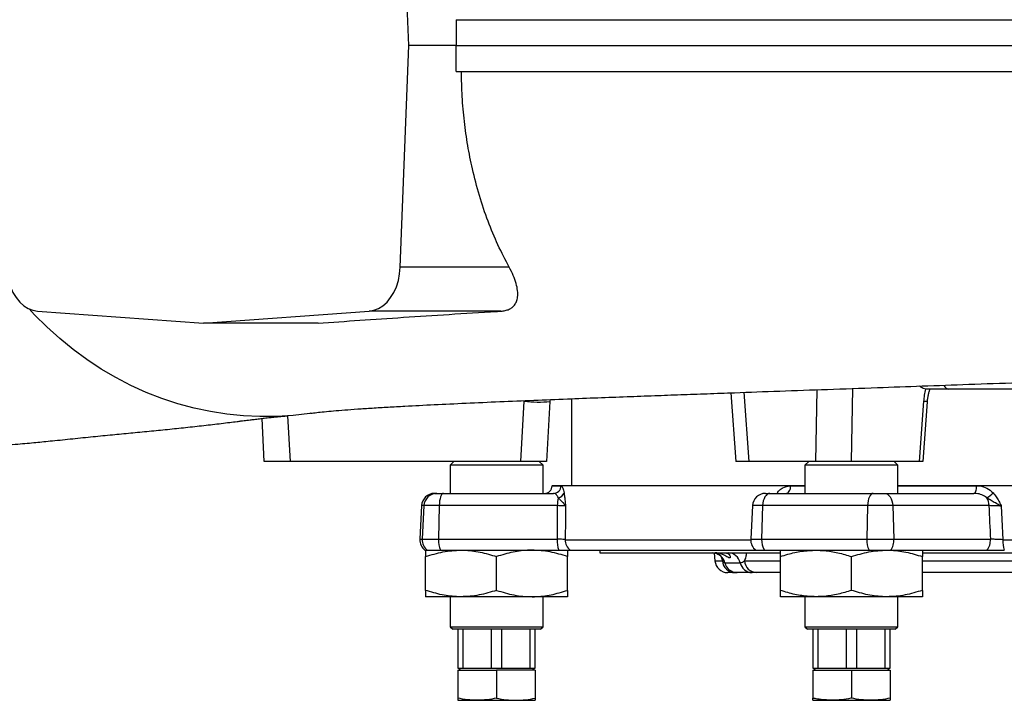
# Model space of a CAD drawing. Header units: millimetres. Extents: x 1568 to 5347, y 1283 to 6159.
# Tile 6 of 16: x 3498 to 4261, y 1556 to 2083. Entities that reach past the tile are written whole.
import ezdxf

# ---------------------------------------------------------------- set-up
doc = ezdxf.new("R2010")
doc.units = ezdxf.units.MM
doc.header["$LTSCALE"] = 2

msp = doc.modelspace()

# ---------------------------------------------------------------- linework, layer by layer
at = {"color": 7, "linetype": 'Continuous', "lineweight": 25}
for p, q in [((3799.78, 2062.87), (3793.24, 2234.52)), ((3793.24, 1891.22), (3799.78, 2062.87)), ((3836.64, 2062.87), (3799.78, 2062.87)), ((3877.69, 1891.22), (3793.24, 1891.22)), ((3512.24, 1857.2), (3640.68, 1847.87)), ((3640.68, 1847.87), (3769.12, 1857.2)), ((3871.27, 1857.2), (3769.12, 1857.2)), ((3729.59, 1847.87), (3640.68, 1847.87)), ((4049.52, 1793.97), (4053.32, 1740.87)), ((4200.8, 1796.87), (4200.51, 1796.87)), ((4364.18, 1796.87), (4217.94, 1796.87)), ((3886.79, 1740.87), (3889.38, 1787.39)), ((3906.82, 1740.85), (3909.37, 1787.32)), ((3909.42, 1787.32), (3909.55, 1788.74)), ((3925.85, 1789.39), (3925.85, 1722.07)), ((4195.62, 1740.87), (4199.03, 1787.39)), ((4198.33, 1740.85), (4201.69, 1786.97)), ((3687.85, 1740.87), (3686.11, 1774.12)), ((3707.82, 1740.87), (3687.85, 1740.87)), ((3886.79, 1740.87), (3707.82, 1740.87)), ((3834.85, 1740.87), (3831.85, 1737.87)), ((3903.85, 1737.87), (3900.85, 1740.87)), ((4063.31, 1740.87), (4053.32, 1740.87)), ((4115.32, 1740.87), (4063.31, 1740.87)), ((4109.85, 1740.87), (4106.85, 1737.87)), ((4142.61, 1740.87), (4115.32, 1740.87)), ((4195.62, 1740.87), (4142.61, 1740.87)), ((4178.85, 1737.87), (4175.85, 1740.87)), ((3831.85, 1737.87), (3831.85, 1716.07)), ((3867.85, 1737.87), (3831.85, 1737.87)), ((3903.85, 1737.87), (3867.85, 1737.87)), ((3903.85, 1716.07), (3903.85, 1737.87)), ((4106.85, 1737.87), (4106.85, 1716.07)), ((4174.03, 1737.87), (4106.85, 1737.87)), ((4178.85, 1737.87), (4174.03, 1737.87)), ((4178.85, 1716.07), (4178.85, 1737.87)), ((3910.93, 1722.07), (3910.93, 1721.96)), ((3910.93, 1722.07), (4106.85, 1722.07)), ((4178.85, 1722.07), (4656.85, 1722.07)), ((3819.75, 1716.07), (3821.54, 1716.07)), ((3821.54, 1716.07), (3826.84, 1716.07)), ((3826.84, 1716.07), (3911.88, 1716.07)), ((4076.18, 1716.07), (4079.7, 1716.07)), ((4079.7, 1716.07), (4159.69, 1716.07)), ((4159.69, 1716.07), (4168.39, 1716.07)), ((4168.39, 1716.07), (4237.72, 1716.07)), ((3809.77, 1706.59), (3808.4, 1680.59)), ((3811.58, 1706.59), (3810.22, 1680.59)), ((3823.43, 1706.59), (3811.58, 1706.59)), ((3823.43, 1706.59), (3822.96, 1680.59)), ((3914.91, 1706.59), (3823.43, 1706.59)), ((4066.19, 1706.59), (4064.83, 1680.59)), ((4074.05, 1706.59), (4073.28, 1680.59)), ((4155.38, 1706.59), (4074.05, 1706.59)), ((4155.38, 1706.59), (4154.79, 1680.59)), ((4174.81, 1706.59), (4155.38, 1706.59)), ((4174.81, 1706.59), (4175.69, 1680.59)), ((4249.39, 1706.59), (4174.81, 1706.59)), ((3810.22, 1680.59), (3822.96, 1680.59)), ((3822.96, 1680.59), (3914.73, 1680.59)), ((4073.28, 1680.59), (4154.79, 1680.59)), ((4154.79, 1680.59), (4175.69, 1680.59)), ((4175.69, 1680.59), (4250.5, 1680.59)), ((4260.06, 1680.24), (4575.64, 1680.24)), ((3812.39, 1672.07), (3814.2, 1672.07)), ((3814.2, 1672.07), (3824.32, 1672.07)), ((3824.32, 1672.07), (3916.09, 1672.07)), ((3925.01, 1672.07), (4068.81, 1672.07)), ((3947.85, 1672.07), (3947.85, 1670.07)), ((4068.81, 1672.07), (4075.53, 1672.07)), ((4075.53, 1672.07), (4156.51, 1672.07)), ((4156.51, 1672.07), (4173.13, 1672.07)), ((4173.13, 1672.07), (4247.94, 1672.07)), ((3812.85, 1640.98), (3812.85, 1667.15)), ((3867.85, 1640.98), (3867.85, 1667.15)), ((3922.85, 1640.98), (3922.85, 1667.15)), ((3947.85, 1670.07), (4087.63, 1670.07)), ((4036.52, 1669.9), (4037.05, 1663.85)), ((4087.85, 1640.98), (4087.85, 1667.15)), ((4142.85, 1640.98), (4142.85, 1667.15)), ((4197.78, 1670.07), (4637.97, 1670.07)), ((4197.85, 1640.98), (4197.85, 1667.15)), ((4044.79, 1662.39), (4056.63, 1662.39)), ((4052.65, 1654.72), (4047.01, 1654.72)), ((4065.86, 1654.72), (4054.32, 1654.72)), ((4087.85, 1654.72), (4069.38, 1654.72)), ((4291, 1654.72), (4197.85, 1654.72)), ((3840.35, 1636.07), (3812.85, 1636.07)), ((3831.85, 1636.07), (3831.85, 1612.87)), ((3895.35, 1636.07), (3840.35, 1636.07)), ((3922.85, 1636.07), (3895.35, 1636.07)), ((3903.85, 1612.87), (3903.85, 1636.07)), ((4115.35, 1636.07), (4087.85, 1636.07)), ((4106.85, 1636.07), (4106.85, 1612.87)), ((4170.35, 1636.07), (4115.35, 1636.07)), ((4197.85, 1636.07), (4170.35, 1636.07)), ((4178.85, 1612.87), (4178.85, 1636.07)), ((3831.85, 1612.87), (3833.85, 1610.87)), ((3831.85, 1612.87), (3867.85, 1612.87)), ((3867.85, 1610.87), (3833.85, 1610.87)), ((3837.85, 1610.87), (3837.85, 1580.87)), ((3842.03, 1580.87), (3842.03, 1610.87)), ((3863.68, 1610.87), (3863.68, 1580.87)), ((3867.85, 1612.87), (3903.85, 1612.87)), ((3901.85, 1610.87), (3867.85, 1610.87)), ((3872.03, 1580.87), (3872.03, 1610.87)), ((3893.68, 1610.87), (3893.68, 1580.87)), ((3897.85, 1580.87), (3897.85, 1610.87)), ((3901.85, 1610.87), (3903.85, 1612.87)), ((4106.85, 1612.87), (4108.85, 1610.87)), ((4106.85, 1612.87), (4174.03, 1612.87)), ((4172.3, 1610.87), (4108.85, 1610.87)), ((4112.85, 1610.87), (4112.85, 1580.87)), ((4117.03, 1580.87), (4117.03, 1610.87)), ((4138.68, 1610.87), (4138.68, 1580.87)), ((4147.03, 1580.87), (4147.03, 1610.87)), ((4168.68, 1610.87), (4168.68, 1580.87)), ((4176.85, 1610.87), (4172.3, 1610.87)), ((4172.85, 1580.87), (4172.85, 1610.87)), ((4174.03, 1612.87), (4178.85, 1612.87)), ((4176.85, 1610.87), (4178.85, 1612.87)), ((3837.85, 1580.87), (3842.03, 1580.87)), ((3839.66, 1580.87), (3838.74, 1579.27)), ((3842.03, 1580.87), (3863.68, 1580.87)), ((3863.68, 1580.87), (3872.03, 1580.87)), ((3872.03, 1580.87), (3893.68, 1580.87)), ((3893.68, 1580.87), (3897.85, 1580.87)), ((3896.96, 1579.27), (3896.04, 1580.87)), ((4112.85, 1580.87), (4117.03, 1580.87)), ((4114.66, 1580.87), (4113.74, 1579.27)), ((4117.03, 1580.87), (4138.68, 1580.87)), ((4138.68, 1580.87), (4147.03, 1580.87)), ((4147.03, 1580.87), (4168.68, 1580.87)), ((4168.68, 1580.87), (4172.85, 1580.87)), ((4171.96, 1579.27), (4171.04, 1580.87)), ((3837.85, 1579.27), (3837.85, 1557.56)), ((3837.85, 1579.27), (3867.85, 1579.27)), ((3867.85, 1579.27), (3867.85, 1557.56)), ((3897.85, 1579.27), (3867.85, 1579.27)), ((3897.85, 1579.27), (3897.85, 1557.56)), ((4112.85, 1579.27), (4112.85, 1557.56)), ((4112.85, 1579.27), (4142.85, 1579.27)), ((4142.85, 1579.27), (4142.85, 1557.56)), ((4142.85, 1579.27), (4172.85, 1579.27)), ((4172.85, 1579.27), (4172.85, 1557.56)), ((3837.85, 1555.87), (3852.85, 1555.87)), ((3852.85, 1555.87), (3882.85, 1555.87)), ((3882.85, 1555.87), (3897.85, 1555.87)), ((4112.85, 1555.87), (4127.85, 1555.87)), ((4127.85, 1555.87), (4157.85, 1555.87)), ((4157.85, 1555.87), (4172.85, 1555.87))]:
    msp.add_line(p, q, dxfattribs=at)
at = {"color": 8, "linetype": 'Continuous', "lineweight": 25}
for p, q in [((4059.49, 1794.33), (4063.31, 1740.87)), ((4115.32, 1740.87), (4116.39, 1796.37)), ((4143.69, 1797.34), (4142.61, 1740.87)), ((3705.98, 1776.13), (3707.82, 1740.87)), ((3910.93, 1721.96), (3917.79, 1721.96)), ((4095.82, 1721.96), (4106.85, 1721.96)), ((4178.85, 1721.96), (4239.82, 1721.96)), ((4085.7, 1716.07), (4085.36, 1716.58)), ((3811.58, 1706.59), (3809.77, 1706.59)), ((4074.05, 1706.59), (4066.19, 1706.59)), ((3808.4, 1680.59), (3810.22, 1680.59)), ((3921.1, 1680.24), (4064.81, 1680.24)), ((4064.83, 1680.59), (4073.28, 1680.59)), ((4037.05, 1663.85), (4042.83, 1663.85)), ((4060.02, 1663.85), (4087.85, 1663.85)), ((4197.85, 1663.85), (4287.59, 1663.85))]:
    msp.add_line(p, q, dxfattribs=at)
at = {"color": 7, "linetype": 'Continuous', "lineweight": 25, "flags": 128}
for points in [[(3836.44, 2082.87), (3836.54, 2072.87), (3836.64, 2062.87)], [(3836.44, 2042.87), (3836.54, 2052.87), (3836.64, 2062.87)], [(3488.13, 1891.22), (3488.6, 1885.99), (3489.61, 1880.91), (3491.13, 1876.1), (3493.13, 1871.65), (3495.57, 1867.67), (3498.39, 1864.23), (3501.54, 1861.41), (3504.95, 1859.27), (3508.54, 1857.86), (3512.24, 1857.2)], [(3769.12, 1857.2), (3772.82, 1857.86), (3776.41, 1859.27), (3779.82, 1861.41), (3782.97, 1864.23), (3785.79, 1867.67), (3788.23, 1871.65), (3790.23, 1876.1), (3791.76, 1880.91), (3792.76, 1885.99), (3793.24, 1891.22)], [(3723.83, 1778.09), (3723.08, 1777.98), (3710.27, 1776.48), (3697.42, 1775.67), (3684.54, 1775.57), (3671.67, 1776.17), (3658.85, 1777.47), (3646.1, 1779.47), (3633.46, 1782.16), (3620.95, 1785.54), (3608.6, 1789.59), (3596.46, 1794.32), (3584.54, 1799.7), (3572.88, 1805.72), (3561.5, 1812.38), (3550.43, 1819.64), (3539.7, 1827.5), (3529.34, 1835.94), (3519.37, 1844.93), (3509.81, 1854.45), (3505.62, 1858.94)], [(4092.01, 1716.07), (4092.75, 1716.18), (4093.46, 1716.51), (4094.11, 1717.06), (4094.68, 1717.79), (4095.16, 1718.68), (4095.51, 1719.7), (4095.74, 1720.81), (4095.82, 1721.96)], [(4237.72, 1716.07), (4238.12, 1716.18), (4238.51, 1716.51), (4238.87, 1717.06), (4239.19, 1717.79), (4239.45, 1718.68), (4239.65, 1719.7), (4239.78, 1720.81), (4239.82, 1721.96)], [(3826.84, 1716.07), (3826.2, 1715.89), (3825.58, 1715.35), (3825, 1714.49), (3824.49, 1713.32), (3824.06, 1711.89), (3823.74, 1710.25), (3823.52, 1708.46), (3823.43, 1706.59)], [(4079.7, 1716.07), (4078.63, 1715.89), (4077.6, 1715.35), (4076.65, 1714.49), (4075.8, 1713.32), (4075.1, 1711.89), (4074.56, 1710.25), (4074.21, 1708.46), (4074.05, 1706.59)], [(4159.69, 1716.07), (4158.88, 1715.89), (4158.09, 1715.35), (4157.37, 1714.49), (4156.72, 1713.32), (4156.18, 1711.89), (4155.77, 1710.25), (4155.5, 1708.46), (4155.38, 1706.59)], [(4168.39, 1716.07), (4169.61, 1715.89), (4170.78, 1715.35), (4171.86, 1714.49), (4172.82, 1713.32), (4173.62, 1711.89), (4174.23, 1710.25), (4174.64, 1708.46), (4174.81, 1706.59)], [(3921.27, 1706.24), (3921.2, 1696.09), (3921.1, 1680.24)], [(4258.97, 1706.24), (4259.39, 1696.09), (4260.06, 1680.24)]]:
    msp.add_lwpolyline(points, dxfattribs=at)
at = {"color": 8, "linetype": 'Continuous', "lineweight": 25}
for centre, radius, start, end in [((4218.96, 1801.64), 4.88, 204.73137, 257.90995), ((3899.67, 1879.13), 92.32, 263.60171, 276.01931), ((4198.85, 1777.58), 9.81, 73.23094, 88.93664)]:
    msp.add_arc(centre, radius, start, end, dxfattribs=at)
at = {"color": 7, "linetype": 'Continuous', "lineweight": 25}
for centre, radius, start, end in [((3904.93, 1722.07), 6, 270, 359), ((3911.84, 1722.02), 5.96, 270.38519, 359.39568), ((3819.75, 1706.07), 10, 90, 177), ((3821.55, 1706.08), 9.98, 90.07966, 177.09157), ((3938.02, 1706.47), 23.11, 164.3368, 179.69248), ((3914.64, 1718.35), 5.75, 281.2357, 342.1512), ((4076.18, 1706.07), 10, 90, 177), ((4238.83, 1728.82), 18.43, 299.03165, 318.40114), ((4236, 1706.33), 13.39, 1.10332, 28.4358), ((3818.39, 1680.07), 10, 177, 233.1301), ((3820.22, 1680.06), 10.01, 176.9858, 233.01288), ((3844.04, 1679.59), 21.11, 177.28844, 200.88742), ((3935.81, 1679.59), 21.11, 177.28792, 200.88795), ((3931.17, 1680.04), 10.08, 178.85593, 232.29965), ((4074.81, 1680.07), 10, 177, 233.1301), ((4087.16, 1679.7), 13.91, 176.33275, 213.28955), ((4172, 1679.63), 17.24, 176.80252, 206.023), ((4163.02, 1679.75), 12.69, 322.7451, 3.79099), ((4237.84, 1679.75), 12.69, 322.7451, 3.79099), ((4282.66, 1679.49), 22.61, 178.10924, 199.1807), ((4035.19, 1660.23), 9.84, 12.73306, 89.58615), ((4047.01, 1664.72), 10, 185, 270), ((4052.71, 1664.63), 9.91, 184.5178, 269.60829), ((4047.22, 1660.46), 9.61, 11.60073, 88.90715), ((4069.66, 1664.37), 9.65, 183.07541, 268.36577), ((4054.39, 1664.56), 9.84, 192.73323, 269.58511), ((4066.04, 1664.33), 9.61, 191.60102, 268.90617)]:
    msp.add_arc(centre, radius, start, end, dxfattribs=at)
for centre, major_axis, ratio, start_param, end_param in [((4366.61, 3848.93), (164.45, 9154.87), 0.04642, 1.807832, 1.810754), ((4514.15, 3848.93), (-308.84, 9154.86), 0.037812, 1.805722, 1.808644)]:
    msp.add_ellipse(centre, major_axis=major_axis, ratio=ratio, start_param=start_param, end_param=end_param, dxfattribs=at)
for points, knots in [([(3836.44, 2082.87), (3848.6, 2082.87), (3872.91, 2082.87), (3910.39, 2082.87), (3948.51, 2082.87), (3987.77, 2082.87), (4028.1, 2082.87), (4069.5, 2082.87), (4111.38, 2082.87), (4153.67, 2082.87), (4196.32, 2082.87), (4239.24, 2082.87), (4282.37, 2082.87), (4326.02, 2082.87), (4370.15, 2082.87), (4414.68, 2082.87), (4459.1, 2082.87), (4502.98, 2082.87), (4546.25, 2082.87), (4588.86, 2082.87), (4631.07, 2082.87), (4673.54, 2082.87), (4716.17, 2082.87), (4758.87, 2082.87), (4800.86, 2082.87), (4841.97, 2082.87), (4882.19, 2082.87), (4908.11, 2082.87), (4921.06, 2082.87)], [0, 0, 0, 0, 0.036607, 0.073244, 0.109881, 0.146488, 0.184426, 0.222396, 0.260366, 0.298304, 0.336238, 0.374206, 0.412173, 0.450107, 0.489133, 0.528194, 0.567255, 0.606281, 0.644389, 0.682531, 0.720673, 0.758781, 0.79892, 0.839136, 0.879391, 0.919646, 0.959861, 1, 1, 1, 1]), ([(3836.64, 2062.87), (3848.74, 2062.87), (3872.93, 2062.87), (3910.21, 2062.87), (3948.13, 2062.87), (3987.25, 2062.87), (4027.54, 2062.87), (4068.97, 2062.87), (4110.89, 2062.87), (4153.23, 2062.87), (4195.91, 2062.87), (4238.88, 2062.87), (4282.05, 2062.87), (4325.74, 2062.87), (4369.91, 2062.87), (4414.49, 2062.87), (4458.96, 2062.87), (4502.89, 2062.87), (4546.2, 2062.87), (4588.86, 2062.87), (4631.11, 2062.87), (4673.63, 2062.87), (4716.34, 2062.87), (4759.13, 2062.87), (4801.19, 2062.87), (4842.38, 2062.87), (4882.68, 2062.87), (4908.65, 2062.87), (4921.63, 2062.87)], [0, 0, 0, 0, 0.036397, 0.072823, 0.109249, 0.145646, 0.183611, 0.22161, 0.259608, 0.297573, 0.335535, 0.37353, 0.411525, 0.449488, 0.488542, 0.527631, 0.566721, 0.605776, 0.643912, 0.682081, 0.720251, 0.758387, 0.798591, 0.838873, 0.879194, 0.919515, 0.959796, 1, 1, 1, 1]), ([(3836.44, 2042.87), (3848.6, 2042.87), (3872.91, 2042.87), (3910.39, 2042.87), (3948.51, 2042.87), (3987.77, 2042.87), (4028.1, 2042.87), (4069.5, 2042.87), (4111.38, 2042.87), (4153.68, 2042.87), (4196.32, 2042.87), (4239.24, 2042.87), (4282.37, 2042.87), (4326.02, 2042.87), (4370.15, 2042.87), (4414.68, 2042.87), (4459.1, 2042.87), (4502.98, 2042.87), (4546.25, 2042.87), (4588.87, 2042.87), (4631.07, 2042.87), (4673.54, 2042.87), (4716.17, 2042.87), (4758.88, 2042.87), (4800.86, 2042.87), (4841.97, 2042.87), (4882.19, 2042.87), (4908.11, 2042.87), (4921.06, 2042.87)], [0, 0, 0, 0, 0.036607, 0.073244, 0.109881, 0.146488, 0.184426, 0.222396, 0.260366, 0.298303, 0.336238, 0.374205, 0.412172, 0.450107, 0.489132, 0.528193, 0.567254, 0.60628, 0.644388, 0.68253, 0.720672, 0.75878, 0.798919, 0.839135, 0.87939, 0.919645, 0.959861, 1, 1, 1, 1]), ([(3877.69, 1891.22), (3874.7, 1896.91), (3868.72, 1908.31), (3861.03, 1926.92), (3854.38, 1946.58), (3849.21, 1966.26), (3845.39, 1985.48), (3842.75, 2004.2), (3841.03, 2023.35), (3840.75, 2036.36), (3840.61, 2042.87)], [0, 0, 0, 0, 0.131462, 0.262923, 0.398178, 0.533431, 0.648781, 0.76413, 0.882065, 1, 1, 1, 1]), ([(3871.27, 1857.2), (3872.42, 1857.32), (3874.72, 1857.57), (3877.63, 1858.55), (3880.02, 1859.99), (3882.03, 1862.01), (3883.47, 1864.67), (3884.35, 1868.39), (3884.31, 1873.01), (3883.15, 1878.66), (3881.02, 1884.76), (3878.8, 1889.07), (3877.69, 1891.22)], [0, 0, 0, 0, 0.070566, 0.14112, 0.211494, 0.281928, 0.373246, 0.464698, 0.592596, 0.720668, 0.860309, 1, 1, 1, 1]), ([(3729.59, 1847.87), (3740.29, 1848.63), (3761.68, 1850.15), (3795.65, 1852.44), (3830.93, 1854.72), (3856.51, 1856.31), (3870.11, 1857.13), (3871.27, 1857.2)], [0, 0, 0, 0, 0.243194, 0.486389, 0.731719, 0.977049, 1, 1, 1, 1]), ([(3723.83, 1778.09), (3725.32, 1778.3), (3728.27, 1778.71), (3734.14, 1779.34), (3741.26, 1779.99), (3749.91, 1780.7), (3760.03, 1781.43), (3771.41, 1782.18), (3783.65, 1782.92), (3799.42, 1783.8), (3819.35, 1784.82), (3843.98, 1785.99), (3869.83, 1787.12), (3896.17, 1788.22), (3921.6, 1789.23), (3945.74, 1790.16), (3968.33, 1791.01), (3989.79, 1791.8), (4010.5, 1792.55), (4031.14, 1793.3), (4056.58, 1794.22), (4087.51, 1795.33), (4124.45, 1796.66), (4161.33, 1797.97), (4197.95, 1799.27), (4234.23, 1800.56), (4272.24, 1801.9), (4308.54, 1803.17), (4342.79, 1804.37), (4374.69, 1805.49), (4402.91, 1806.47), (4427.04, 1807.32), (4446.22, 1807.99), (4464.19, 1808.62), (4480.01, 1809.17), (4493.73, 1809.66), (4505.45, 1810.07), (4515.69, 1810.43), (4524.57, 1810.74), (4533.83, 1811.07), (4544.85, 1811.46), (4558.85, 1811.96), (4575.44, 1812.56), (4593.78, 1813.21), (4613.49, 1813.93), (4634.07, 1814.68), (4655.77, 1815.48), (4678.41, 1816.32), (4701.75, 1817.2), (4725.7, 1818.11), (4750.14, 1819.07), (4775.15, 1820.06), (4791.56, 1820.73), (4799.95, 1821.07)], [0, 0, 0, 0, 0.018229, 0.036235, 0.054007, 0.071623, 0.089159, 0.106666, 0.124163, 0.141684, 0.169823, 0.198172, 0.226519, 0.253595, 0.279179, 0.301646, 0.322686, 0.342241, 0.36034, 0.378365, 0.396806, 0.426602, 0.457382, 0.489138, 0.516979, 0.545656, 0.575469, 0.606465, 0.630406, 0.655051, 0.680431, 0.695752, 0.71097, 0.724921, 0.737513, 0.747774, 0.756898, 0.764883, 0.771727, 0.777705, 0.786625, 0.797632, 0.810726, 0.825905, 0.841274, 0.857924, 0.875541, 0.894124, 0.913672, 0.933816, 0.954904, 0.976956, 1, 1, 1, 1]), ([(4200.51, 1796.87), (4199.16, 1797.11), (4197.43, 1797.42), (4195.94, 1798.88), (4195.61, 1799.19)], [0, 0, 0, 0, 0.784441, 1, 1, 1, 1]), ([(4199.03, 1787.39), (4199.18, 1788.99), (4199.49, 1792.22), (4200.13, 1795.34), (4200.51, 1796.87), (4200.51, 1796.87)], [0, 0, 0, 0, 0.4929725, 0.9991698, 1, 1, 1, 1]), ([(4217.94, 1796.87), (4216.06, 1796.87), (4212.23, 1796.87), (4206.4, 1796.87), (4202.58, 1796.87), (4200.8, 1796.87)], [0, 0, 0, 0, 0.342808, 0.695554, 1, 1, 1, 1]), ([(4201.7, 1786.98), (4201.72, 1787.34), (4201.8, 1788.7), (4202.15, 1791), (4202.73, 1793.66), (4203.32, 1795.61), (4203.68, 1796.48), (4203.8, 1796.77)], [0, 0, 0, 0, 0.095555, 0.3612436, 0.6248694, 0.8765291, 1, 1, 1, 1]), ([(3412.72, 1748.07), (3413.92, 1748.17), (3418.41, 1748.55), (3426.4, 1749.15), (3436.65, 1749.87), (3446, 1750.5), (3453.26, 1750.98), (3459.56, 1751.4), (3465.77, 1751.83), (3473.12, 1752.35), (3480.84, 1752.94), (3488.82, 1753.58), (3496.49, 1754.24), (3504.01, 1754.92), (3510.74, 1755.55), (3517.26, 1756.18), (3524.19, 1756.87), (3531.67, 1757.62), (3542.3, 1758.71), (3555.34, 1760.05), (3570.23, 1761.54), (3584.48, 1762.93), (3598.61, 1764.27), (3612.89, 1765.65), (3627.3, 1767.14), (3638.71, 1768.4), (3647.86, 1769.46), (3654.57, 1770.26), (3660.9, 1771.03), (3665.99, 1771.66), (3669.73, 1772.12), (3672.28, 1772.44), (3674.65, 1772.73), (3677.19, 1773.05), (3680.45, 1773.45), (3684.11, 1773.89), (3687.54, 1774.29), (3690.29, 1774.61), (3692.68, 1774.88), (3695.16, 1775.15), (3697.26, 1775.37), (3698.77, 1775.52), (3699.81, 1775.62), (3700.73, 1775.71), (3701.62, 1775.79), (3702.65, 1775.88), (3704.01, 1775.99), (3704.99, 1776.06), (3705.55, 1776.1)], [0, 0, 0, 0, 0.009273, 0.034724, 0.061943, 0.086384, 0.106173, 0.117972, 0.133095, 0.151648, 0.172082, 0.190914, 0.212484, 0.231549, 0.249207, 0.265684, 0.283669, 0.305381, 0.327792, 0.374757, 0.421885, 0.468589, 0.516342, 0.563613, 0.610563, 0.660399, 0.685197, 0.709991, 0.734692, 0.756875, 0.768921, 0.779504, 0.788756, 0.800418, 0.816206, 0.837293, 0.856293, 0.869709, 0.884043, 0.902219, 0.919475, 0.929545, 0.938565, 0.94708, 0.955132, 0.964907, 0.979889, 1, 1, 1, 1]), ([(3906.61, 1740.87), (3906.52, 1740.87), (3906.32, 1740.87), (3903.34, 1740.87), (3898.55, 1740.87), (3892.73, 1740.87), (3888.64, 1740.87), (3886.79, 1740.87)], [0, 0, 0, 0, 0.179186, 0.39403, 0.608516, 0.822824, 1, 1, 1, 1]), ([(4198.08, 1740.87), (4198.07, 1740.87), (4198.05, 1740.87), (4196.46, 1740.87), (4195.62, 1740.87)], [0, 0, 0, 0, 0.471534, 1, 1, 1, 1]), ([(3917.79, 1721.96), (3917.93, 1721.93), (3918.41, 1721.81), (3919.26, 1720.48), (3919.83, 1717.89), (3920.12, 1716.58)], [0, 0, 0, 0, 0.170175, 0.583754, 1, 1, 1, 1]), ([(4085.36, 1716.58), (4086.01, 1717.33), (4087.33, 1718.85), (4090.55, 1721.04), (4093.53, 1721.92), (4095.6, 1721.96), (4095.82, 1721.96)], [0, 0, 0, 0, 0.22595, 0.460394, 0.943089, 1, 1, 1, 1]), ([(4239.82, 1721.96), (4240.62, 1721.93), (4243.34, 1721.81), (4248, 1720.48), (4251.07, 1717.89), (4252.61, 1716.58)], [0, 0, 0, 0, 0.170175, 0.583754, 1, 1, 1, 1]), ([(3915.76, 1712.71), (3915.28, 1713.52), (3914.31, 1715.18), (3912.92, 1715.97), (3912.11, 1716.04), (3911.88, 1716.07)], [0, 0, 0, 0, 0.406673, 0.826009, 1, 1, 1, 1]), ([(3921.27, 1706.24), (3921.27, 1706.25), (3921.23, 1706.34), (3920.9, 1707.12), (3919.85, 1708.5), (3917.75, 1710.6), (3916.43, 1712), (3915.76, 1712.71)], [0, 0, 0, 0, 0.002288, 0.050102, 0.400595, 0.699916, 1, 1, 1, 1]), ([(3920.12, 1716.58), (3920.27, 1715.58), (3920.59, 1713.58), (3920.94, 1710.17), (3921.15, 1707.7), (3921.26, 1706.41), (3921.27, 1706.25), (3921.27, 1706.24)], [0, 0, 0, 0, 0.325301, 0.651378, 0.958378, 0.997118, 1, 1, 1, 1]), ([(4247.77, 1712.71), (4246.55, 1713.52), (4244.05, 1715.18), (4240.46, 1715.97), (4238.34, 1716.04), (4237.72, 1716.07)], [0, 0, 0, 0, 0.406673, 0.826007, 1, 1, 1, 1]), ([(4258.97, 1706.24), (4258.96, 1706.25), (4258.78, 1706.34), (4257.29, 1707.12), (4254.57, 1708.5), (4251.03, 1710.6), (4248.86, 1712), (4247.77, 1712.71)], [0, 0, 0, 0, 0.0022891, 0.0501018, 0.4005947, 0.6999173, 1, 1, 1, 1]), ([(4252.61, 1716.58), (4253.46, 1715.58), (4255.17, 1713.58), (4257.1, 1710.17), (4258.29, 1707.7), (4258.89, 1706.41), (4258.96, 1706.25), (4258.97, 1706.24)], [0, 0, 0, 0, 0.325301, 0.651378, 0.958377, 0.997117, 1, 1, 1, 1]), ([(3921.27, 1706.24), (3921.27, 1706.24), (3921.04, 1706.3), (3920.18, 1706.41), (3917.96, 1706.53), (3915.92, 1706.57), (3914.91, 1706.59)], [0, 0, 0, 0, 0.0053209, 0.3375363, 0.6689758, 1, 1, 1, 1]), ([(4258.97, 1706.24), (4258.95, 1706.24), (4257.87, 1706.3), (4255.59, 1706.41), (4252.19, 1706.53), (4250.32, 1706.57), (4249.39, 1706.59)], [0, 0, 0, 0, 0.005322, 0.337537, 0.668976, 1, 1, 1, 1]), ([(3921.1, 1680.24), (3921.02, 1680.26), (3920.67, 1680.33), (3919.44, 1680.45), (3917.21, 1680.55), (3915.46, 1680.58), (3914.73, 1680.59)], [0, 0, 0, 0, 0.099843, 0.432894, 0.765487, 1, 1, 1, 1]), ([(4260.06, 1680.24), (4258.95, 1680.3), (4256.75, 1680.41), (4253.31, 1680.53), (4251.44, 1680.57), (4250.5, 1680.59)], [0, 0, 0, 0, 0.333652, 0.666855, 1, 1, 1, 1]), ([(3812.85, 1667.15), (3817.32, 1668.49), (3824.06, 1670.51), (3833.31, 1671.85), (3838, 1672), (3840.35, 1672.07)], [0, 0, 0, 0, 0.495254, 0.74765, 1, 1, 1, 1]), ([(3812.85, 1672.07), (3812.85, 1672.01), (3812.85, 1671.85), (3812.85, 1670.32), (3812.85, 1668.21), (3812.85, 1667.15)], [0, 0, 0, 0, 0.232525, 0.614095, 1, 1, 1, 1]), ([(3840.35, 1672.07), (3841, 1672.06), (3845.94, 1672.02), (3855.25, 1670.94), (3863.62, 1668.42), (3867.85, 1667.15)], [0, 0, 0, 0, 0.070113, 0.530797, 1, 1, 1, 1]), ([(3895.35, 1672.07), (3894.7, 1672.06), (3889.76, 1672.02), (3880.46, 1670.94), (3872.08, 1668.42), (3867.85, 1667.15)], [0, 0, 0, 0, 0.070113, 0.530796, 1, 1, 1, 1]), ([(3922.85, 1667.15), (3918.39, 1668.49), (3911.64, 1670.51), (3902.39, 1671.85), (3897.7, 1672), (3895.35, 1672.07)], [0, 0, 0, 0, 0.495255, 0.747651, 1, 1, 1, 1]), ([(3916.09, 1672.07), (3917.63, 1672.07), (3920.58, 1672.07), (3923.68, 1672.07), (3924.58, 1672.07), (3925.01, 1672.07)], [0, 0, 0, 0, 0.3595719, 0.6916277, 1, 1, 1, 1]), ([(3922.85, 1672.07), (3922.85, 1672.01), (3922.85, 1671.85), (3922.85, 1670.32), (3922.85, 1668.21), (3922.85, 1667.15)], [0, 0, 0, 0, 0.232525, 0.614095, 1, 1, 1, 1]), ([(4087.85, 1667.15), (4089.75, 1667.76), (4095.16, 1669.47), (4104.32, 1671.56), (4111.66, 1671.9), (4115.35, 1672.07)], [0, 0, 0, 0, 0.211862, 0.603333, 1, 1, 1, 1]), ([(4087.85, 1667.15), (4087.85, 1668.49), (4087.85, 1670.51), (4087.85, 1671.85), (4087.85, 1672), (4087.85, 1672.07)], [0, 0, 0, 0, 0.495255, 0.74765, 1, 1, 1, 1]), ([(4115.35, 1672.07), (4117.51, 1672.01), (4123.23, 1671.85), (4132.47, 1670.32), (4139.38, 1668.21), (4142.85, 1667.15)], [0, 0, 0, 0, 0.232525, 0.614096, 1, 1, 1, 1]), ([(4142.85, 1667.15), (4147.32, 1668.49), (4154.06, 1670.51), (4163.31, 1671.85), (4168, 1672), (4170.35, 1672.07)], [0, 0, 0, 0, 0.495254, 0.74765, 1, 1, 1, 1]), ([(4170.35, 1672.07), (4171, 1672.06), (4175.94, 1672.02), (4185.25, 1670.94), (4193.62, 1668.42), (4197.85, 1667.15)], [0, 0, 0, 0, 0.070113, 0.530796, 1, 1, 1, 1]), ([(4197.85, 1672.07), (4197.85, 1672.06), (4197.85, 1672.02), (4197.85, 1670.94), (4197.85, 1668.42), (4197.85, 1667.15)], [0, 0, 0, 0, 0.070112, 0.530795, 1, 1, 1, 1]), ([(4247.94, 1672.07), (4249.36, 1672.07), (4252.09, 1672.07), (4256.92, 1672.07), (4259.88, 1672.07), (4261.3, 1672.07)], [0, 0, 0, 0, 0.359572, 0.691628, 1, 1, 1, 1]), ([(4035.26, 1670.05), (4036.01, 1670), (4037.46, 1669.91), (4039.36, 1669.16), (4040.82, 1668.22), (4041.79, 1667.27), (4042.32, 1666.57), (4042.5, 1666.22), (4042.48, 1666.28), (4042.47, 1666.29)], [0, 0, 0, 0, 0.194043, 0.374643, 0.538634, 0.687191, 0.824527, 0.961186, 1, 1, 1, 1]), ([(4044.67, 1670.07), (4045.16, 1670.03), (4046.7, 1669.9), (4048.14, 1668.86), (4048.92, 1667.55), (4049.07, 1666.45), (4048.52, 1665.85), (4046.88, 1666.59), (4044.08, 1668.41), (4040.49, 1669.85), (4038.01, 1670.01), (4037.15, 1670.07)], [0, 0, 0, 0, 0.066658, 0.20905, 0.299643, 0.392814, 0.499797, 0.607141, 0.773492, 0.921844, 1, 1, 1, 1]), ([(4042.83, 1663.85), (4043.15, 1663.44), (4043.78, 1662.62), (4044.45, 1662.47), (4044.79, 1662.39)], [0, 0, 0, 0, 0.496377, 1, 1, 1, 1]), ([(4056.63, 1662.39), (4057.19, 1662.47), (4058.32, 1662.62), (4059.45, 1663.44), (4060.02, 1663.85)], [0, 0, 0, 0, 0.4954544, 1, 1, 1, 1]), ([(4054.32, 1654.72), (4054.24, 1654.72), (4054.07, 1654.72), (4053.85, 1654.72), (4053.64, 1654.72), (4053.44, 1654.72), (4053.25, 1654.72), (4053.06, 1654.72), (4052.86, 1654.72), (4052.72, 1654.72), (4052.65, 1654.72)], [0, 0, 0, 0, 0.122868, 0.250014, 0.366195, 0.500007, 0.625006, 0.750005, 0.875139, 1, 1, 1, 1]), ([(4069.38, 1654.72), (4069.25, 1654.72), (4068.96, 1654.72), (4068.51, 1654.72), (4068.04, 1654.72), (4067.41, 1654.72), (4066.66, 1654.72), (4066.12, 1654.72), (4065.86, 1654.72)], [0, 0, 0, 0, 0.114497, 0.25001, 0.375014, 0.500018, 0.75979, 1, 1, 1, 1]), ([(3840.35, 1636.07), (3839.7, 1636.07), (3834.76, 1636.12), (3825.46, 1637.19), (3817.08, 1639.71), (3812.85, 1640.98)], [0, 0, 0, 0, 0.070113, 0.530796, 1, 1, 1, 1]), ([(3812.85, 1640.98), (3812.85, 1639.93), (3812.85, 1637.82), (3812.85, 1636.29), (3812.85, 1636.13), (3812.85, 1636.07)], [0, 0, 0, 0, 0.381917, 0.767474, 1, 1, 1, 1]), ([(3867.85, 1640.98), (3863.39, 1639.64), (3856.64, 1637.63), (3847.39, 1636.28), (3842.7, 1636.14), (3840.35, 1636.07)], [0, 0, 0, 0, 0.495255, 0.747651, 1, 1, 1, 1]), ([(3867.85, 1640.98), (3872.32, 1639.64), (3879.06, 1637.63), (3888.31, 1636.28), (3893, 1636.14), (3895.35, 1636.07)], [0, 0, 0, 0, 0.4952542, 0.7476497, 1, 1, 1, 1]), ([(3895.35, 1636.07), (3896, 1636.07), (3900.94, 1636.12), (3910.25, 1637.19), (3918.62, 1639.71), (3922.85, 1640.98)], [0, 0, 0, 0, 0.070113, 0.530795, 1, 1, 1, 1]), ([(3922.85, 1640.98), (3922.85, 1639.93), (3922.85, 1637.82), (3922.85, 1636.29), (3922.85, 1636.13), (3922.85, 1636.07)], [0, 0, 0, 0, 0.381917, 0.767474, 1, 1, 1, 1]), ([(4115.35, 1636.07), (4111.71, 1636.23), (4104.38, 1636.57), (4095.21, 1638.65), (4089.75, 1640.38), (4087.85, 1640.98)], [0, 0, 0, 0, 0.391124, 0.788139, 1, 1, 1, 1]), ([(4087.85, 1636.07), (4087.85, 1636.07), (4087.85, 1636.12), (4087.85, 1637.19), (4087.85, 1639.71), (4087.85, 1640.98)], [0, 0, 0, 0, 0.070112, 0.530795, 1, 1, 1, 1]), ([(4142.85, 1640.98), (4139.41, 1639.93), (4132.51, 1637.82), (4123.26, 1636.29), (4117.51, 1636.13), (4115.35, 1636.07)], [0, 0, 0, 0, 0.381916, 0.767475, 1, 1, 1, 1]), ([(4170.35, 1636.07), (4169.7, 1636.07), (4164.76, 1636.12), (4155.46, 1637.19), (4147.08, 1639.71), (4142.85, 1640.98)], [0, 0, 0, 0, 0.070112, 0.530796, 1, 1, 1, 1]), ([(4197.85, 1640.98), (4193.39, 1639.64), (4186.64, 1637.63), (4177.39, 1636.28), (4172.7, 1636.14), (4170.35, 1636.07)], [0, 0, 0, 0, 0.495254, 0.747649, 1, 1, 1, 1]), ([(4197.85, 1640.98), (4197.85, 1639.64), (4197.85, 1637.63), (4197.85, 1636.28), (4197.85, 1636.14), (4197.85, 1636.07)], [0, 0, 0, 0, 0.495255, 0.74765, 1, 1, 1, 1]), ([(3852.85, 1555.87), (3850.35, 1555.95), (3845.31, 1556.12), (3840.35, 1557.07), (3837.85, 1557.56)], [0, 0, 0, 0, 0.497781, 1, 1, 1, 1]), ([(3837.85, 1557.56), (3837.85, 1557.52), (3837.85, 1556.99), (3837.85, 1556.12), (3837.85, 1555.95), (3837.85, 1555.87)], [0, 0, 0, 0, 0.031811, 0.514155, 1, 1, 1, 1]), ([(3867.85, 1557.56), (3865.38, 1557.08), (3860.41, 1556.12), (3855.38, 1555.95), (3852.85, 1555.87)], [0, 0, 0, 0, 0.498113, 1, 1, 1, 1]), ([(3867.85, 1557.56), (3870.33, 1557.08), (3875.29, 1556.12), (3880.32, 1555.95), (3882.85, 1555.87)], [0, 0, 0, 0, 0.498113, 1, 1, 1, 1]), ([(3882.85, 1555.87), (3885.36, 1555.95), (3890.39, 1556.12), (3895.36, 1557.07), (3897.85, 1557.56)], [0, 0, 0, 0, 0.497782, 1, 1, 1, 1]), ([(3897.85, 1557.56), (3897.85, 1557.52), (3897.85, 1556.99), (3897.85, 1556.12), (3897.85, 1555.95), (3897.85, 1555.87)], [0, 0, 0, 0, 0.0318107, 0.5141548, 1, 1, 1, 1]), ([(4127.85, 1555.87), (4124.05, 1556.06), (4119.02, 1556.31), (4114.06, 1557.31), (4112.85, 1557.56)], [0, 0, 0, 0, 0.755297, 1, 1, 1, 1]), ([(4112.85, 1555.87), (4112.85, 1555.95), (4112.85, 1556.12), (4112.85, 1557.07), (4112.85, 1557.56)], [0, 0, 0, 0, 0.497781, 1, 1, 1, 1]), ([(4142.85, 1557.56), (4142.69, 1557.52), (4140.15, 1556.99), (4135.17, 1556.12), (4130.3, 1555.95), (4127.85, 1555.87)], [0, 0, 0, 0, 0.031809, 0.514154, 1, 1, 1, 1]), ([(4157.85, 1555.87), (4155.35, 1555.95), (4150.31, 1556.12), (4145.35, 1557.07), (4142.85, 1557.56)], [0, 0, 0, 0, 0.497782, 1, 1, 1, 1]), ([(4172.85, 1557.56), (4170.38, 1557.08), (4165.41, 1556.12), (4160.38, 1555.95), (4157.85, 1555.87)], [0, 0, 0, 0, 0.498113, 1, 1, 1, 1]), ([(4172.85, 1557.56), (4172.85, 1557.08), (4172.85, 1556.12), (4172.85, 1555.95), (4172.85, 1555.87)], [0, 0, 0, 0, 0.498114, 1, 1, 1, 1])]:
    msp.add_open_spline(points, degree=3, knots=knots, dxfattribs=at)
at = {"color": 8, "linetype": 'Continuous', "lineweight": 25}
for points, knots in [([(4041.95, 1667.01), (4042.07, 1666.49), (4042.34, 1665.2), (4042.65, 1664.35), (4042.83, 1663.85)], [0, 0, 0, 0, 0.412602, 1, 1, 1, 1]), ([(4060.02, 1663.85), (4060.45, 1664.84), (4061.17, 1666.5), (4061.5, 1669.04), (4061.64, 1670.07)], [0, 0, 0, 0, 0.5949157, 1, 1, 1, 1])]:
    msp.add_open_spline(points, degree=3, knots=knots, dxfattribs=at)

doc.saveas('drawing.dxf')
